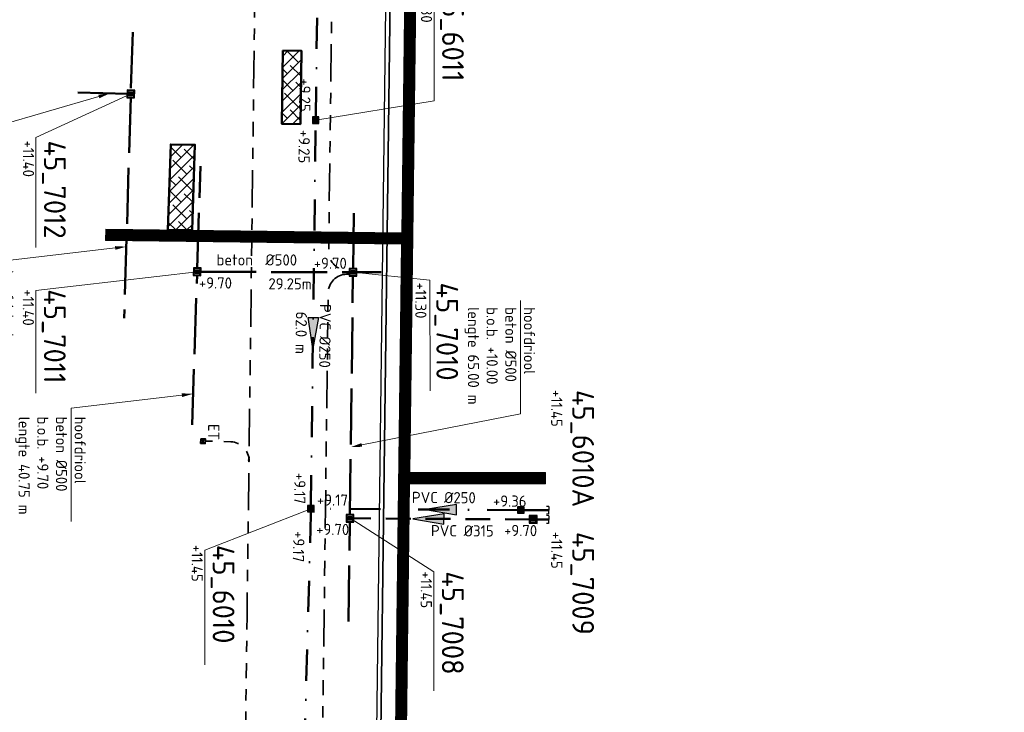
# Model space of a CAD drawing. Header units: metres. Extents: x 232508 to 233531, y 553160 to 554395.
# Tile 15 of 24: x 233245 to 233404, y 553892 to 554003. Entities that reach past the tile are written whole.
import ezdxf
from ezdxf import colors
from ezdxf.entities.mleader import LeaderData, LeaderLine
from ezdxf.enums import TextEntityAlignment as Align
from ezdxf.lldxf.tags import DXFTag
from ezdxf.math import Vec2, Vec3

# ---------------------------------------------------------------- set-up
doc = ezdxf.new("R2010")
doc.units = ezdxf.units.M
for name, pattern in [('RI-DRAINAGE', [19.2, 6, -1.8, 1.8, -1.8, 2.4, -1.8, 1.8, -1.8]), ('RI-HWA_BETON', [11.4, 9, -2.4]), ('RI-HWA_PVC', [6.4, 4, -2.4]), ('RI-VWA_PVC', [11, 5, -3, 0, -3])]:
    doc.linetypes.add(name, pattern=pattern)
doc.layers.get('Defpoints').update_dxf_attribs({"color": 241})
for name, color, linetype, lineweight in [('N-WE-GW-GROND_TEELAARDE-A', 24, 'Continuous', 13), ('N-WE-GW-GRONDWERKLIJN-G', 90, 'Continuous', 50), ('N-WE-KL-ET_LS_VOEDINGSKABEL-G', 190, 'KL-LS-N', 25), ('N-WE-KL-TRACE-A', 253, 'Continuous', 35), ('N-WE-KL-TRACE-G', 7, 'Continuous', 18), ('N-WE-RI-DRAINAGE_DRAIN_PP_80-G', 82, 'RI-DRAINAGE', 35), ('N-WE-RI-DRAINAGE_LOZINGSPUNT_ET-S', 90, 'Continuous', 35), ('N-WE-RI-DRAINAGE_LOZINGSPUNT_ET-T25', 90, 'Continuous', 25), ('N-WE-RI-DRAINAGE_T-STUK-S', 90, 'Continuous', 35), ('N-WE-RI-HWA_RIOOLPUT_PUTKOP-S', 7, 'Continuous', 18), ('N-WE-RI-VWA_RIOOLPUT_PUTKOP-S', 7, 'Continuous', 18)]:
    doc.layers.add(name, color=color, linetype=linetype, lineweight=lineweight)
for name, color, linetype, lineweight, true_color in [('N-WE-RI-HWA_HULPSTUK_EINDKAP-S', 150, 'Continuous', 25, 0x007fff), ('N-WE-RI-HWA_PUTNUMMER-S', 150, 'Continuous', 25, 0x007fff), ('N-WE-RI-HWA_RIOOLPUT_INSPECTIEPUT-S', 150, 'Continuous', 25, 0x007fff), ('N-WE-RI-HWA_STROOMRICHTING-S', 150, 'Continuous', 25, 0x007fff), ('N-WE-RI-HWA_TRANSPORTLEIDING_BETON_500-G', 150, 'RI-HWA_BETON', 50, 0x007fff), ('N-WE-RI-HWA_TRANSPORTLEIDING_PVC_315-G', 150, 'RI-HWA_PVC', 50, 0x007fff), ('N-WE-RI-PERSLEIDING_200-G', 7, 'RI-PERS', 35, 0x5c0fc7), ('N-WE-RI-VWA_HULPSTUK_EINDKAP-S', 20, 'Continuous', 25, 0xff3f00), ('N-WE-RI-VWA_PUTNUMMER-S', 20, 'Continuous', 35, 0xff3f00), ('N-WE-RI-VWA_RIOOLPUT-S', 20, 'Continuous', 25, 0xff3f00), ('N-WE-RI-VWA_STROOMRICHTING--S', 20, 'Continuous', 25, 0xff3f00), ('N-WE-RI-VWA_TRANSPORTLEIDING_PVC_250-G', 20, 'RI-VWA_PVC', 50, 0xff3f00), ('N-WE-RI-VWA_TRANSPORTLEIDING_PVC_315-G', 20, 'RI-VWA_PVC', 50, 0xff3f00), ('N-WE-RI-WH-DUIKER-T', 150, 'Continuous', 13, 0x007fff)]:
    doc.layers.add(name, color=color, linetype=linetype, lineweight=lineweight, true_color=true_color)
doc.styles.add('NLCS-ISO', font='NLCS-ISO.ttf')
doc.styles.add('NLCS-ISO-ANNOTATIEF-T18', font='NLCS-ISO.ttf', dxfattribs={"height": 1.8})
doc.styles.add('NLCS-ISO-ANNOTATIVE-T25', font='NLCS-ISO.ttf', dxfattribs={"height": 2.5})
doc.styles.get("Standard").update_dxf_attribs({"font": 'arial.ttf'})
doc.styles.add('T18', font='NLCS-ISO.ttf', dxfattribs={"height": 1.8})
doc.styles.add('T25', font='NLCS-ISO.ttf', dxfattribs={"height": 2.5})
tags = doc.linetypes.add('KL-LS-N', pattern='A,4,-1,[103,NLCS.shx,S=0.75,R=0,X=0,Y=0],-1,4,-1,["L",Standard,S=1,R=0,X=0,Y=-0.5],-2', length=13).pattern_tags.tags
tags[18] = DXFTag(74, 10)
tags = doc.linetypes.add('RI-PERS', pattern='A,7,-2,["P",Standard,S=1.8,R=0,X=-0.5,Y=-0.9],-2,7,-2,[102,NLCS.shx,S=1,R=180,X=0,Y=0],-2', length=22).pattern_tags.tags
tags[6] = DXFTag(74, 10)

# ---------------------------------------------------------------- blocks, each defined once
blk = doc.blocks.new('*U8')
at = {"ltscale": 0.1}
blk.add_hatch(color=256, dxfattribs=at).paths.add_polyline_path([(2.5, 0), (-2.5, -0.83), (-2.5, 0.83)])
at = {"ltscale": 0.1, "flags": 128}
blk.add_lwpolyline([(2.5, 0), (-2.5, -0.83), (-2.5, 0.83)], close=True, dxfattribs=at)
at = {"ltscale": 0.1, "style": 'NLCS-ISO'}
for tag, p in [('MAT', (-0.5, 0.5)), ('BOBL', (-30.57, -3.24))]:
    blk.add_attdef(tag, text='', height=1.8, dxfattribs=at).set_placement(p, align=Align.BOTTOM_RIGHT)
for tag, p in [('DIA', (0.5, 0.5)), ('BOBR', (26.26, 0))]:
    blk.add_attdef(tag, text='', height=1.8, dxfattribs=at).set_placement(p, align=Align.BOTTOM_LEFT)
blk.add_attdef('JVA', text='', height=1.8, dxfattribs=at).set_placement((0, -1), align=Align.TOP_CENTER)
at = {"ltscale": 0.1, "style": 'NLCS-ISO', "flags": 1}
blk.add_attdef('PUTNR-L', text='', height=1.8, dxfattribs=at).set_placement((-0.82, -5.89), align=Align.BOTTOM_RIGHT)
blk.add_attdef('PUTNR-L', text='', height=1.8, dxfattribs=at).set_placement((1.95, -5.77), align=Align.BOTTOM_LEFT)
blk = doc.blocks.new('*U12')
at = {"ltscale": 0.1}
blk.add_hatch(color=256, dxfattribs=at).paths.add_polyline_path([(2.5, 0), (-2.5, -0.83), (-2.5, 0.83)])
at = {"ltscale": 0.1, "flags": 128}
blk.add_lwpolyline([(2.5, 0), (-2.5, -0.83), (-2.5, 0.83)], close=True, dxfattribs=at)
at = {"ltscale": 0.1, "style": 'NLCS-ISO'}
for tag, p in [('MAT', (-0.5, 0.5)), ('BOBL', (-27.29, -3.24))]:
    blk.add_attdef(tag, text='', height=1.8, dxfattribs=at).set_placement(p, align=Align.BOTTOM_RIGHT)
for tag, p in [('DIA', (0.5, 0.5)), ('BOBR', (22.55, -3.24))]:
    blk.add_attdef(tag, text='', height=1.8, dxfattribs=at).set_placement(p, align=Align.BOTTOM_LEFT)
blk.add_attdef('JVA', text='', height=1.8, dxfattribs=at).set_placement((0, -1), align=Align.TOP_CENTER)
at = {"ltscale": 0.1, "style": 'NLCS-ISO', "flags": 1}
blk.add_attdef('PUTNR-L', text='', height=1.8, dxfattribs=at).set_placement((-0.82, -5.89), align=Align.BOTTOM_RIGHT)
blk.add_attdef('PUTNR-L', text='', height=1.8, dxfattribs=at).set_placement((1.95, -5.77), align=Align.BOTTOM_LEFT)
blk = doc.blocks.new('*U118')
at = {"layer": 'Defpoints'}
blk.add_lwpolyline([(-0.24, -0.24), (0.21, -0.24), (0.21, 0.21), (-0.24, 0.21)], close=True, dxfattribs=at)
at = {"color": 0, "linetype": 'ByBlock', "lineweight": -2}
for tag, p, height, style in [('PUNTNUMMER', (0.85, 1.24), 2.5, 'T25'), ('AFMETINGEN', (0.85, -1.26), 1.8, 'T18'), ('PUTDEKSELHOOGTE', (0.85, -3.76), 1.8, 'T18'), ('BIJZONDERHEDEN', (0.85, -6.26), 1.8, 'T18')]:
    blk.add_attdef(tag, p, '', height=height, dxfattribs=dict(at, style=style))
at = {"layer": 'Defpoints', "style": 'NLCS-ISO'}
blk.add_text('r', height=0.3, dxfattribs=at).set_placement((-0.01, 0.04), align=Align.MIDDLE_CENTER)
blk = doc.blocks.new('*U80')
blk.add_wipeout([(-0.31, -0.31), (0.3, -0.31), (0.3, 0.3), (-0.31, 0.3)])
at = {"lineweight": 5}
h = blk.add_hatch(dxfattribs=at)
h.set_pattern_fill('ANGLE', color=8, scale=0.0075, style=0)
h.set_pattern_definition([(0, (0, 0), (0, 0.0523875), [0.0381, -0.0142875]), (90, (0, 0), (-0.0523875, 3e-18), [0.0381, -0.0142875])])
h.paths.add_polyline_path([(-0.31, -0.31), (0.3, -0.31), (0.3, 0.3), (-0.31, 0.3)])
at = {"lineweight": 13}
blk.add_lwpolyline([(-0.31, -0.31), (0.3, -0.31), (0.3, 0.3), (-0.31, 0.3)], close=True, dxfattribs=at)
blk.add_circle((0, 0), 0.285, dxfattribs=at)
blk = doc.blocks.new('Eidbuis Taludbescherming')
for points in [[(-0.19, -0.38), (0.19, -0.38), (0.19, 0), (-0.19, 0)], [(-0.13, -0.36), (0.13, -0.36), (0.13, 0), (-0.13, 0)]]:
    blk.add_lwpolyline(points, close=True)
blk.add_circle((0, -0.19), 0.055)
blk = doc.blocks.new('*U52')
for points in [[(-0.41, -0.78), (0.78, -0.41), (0.41, 0.78), (-0.78, 0.41)], [(-0.33, -0.63), (0.63, -0.33), (0.33, 0.63), (-0.63, 0.33)]]:
    blk.add_lwpolyline(points, close=True)
blk = doc.blocks.new('*U75')
for points in [[(-0.39, -0.78), (0.78, -0.39), (0.39, 0.78), (-0.78, 0.39)], [(-0.32, -0.63), (0.63, -0.32), (0.32, 0.63), (-0.63, 0.32)]]:
    blk.add_lwpolyline(points, close=True)
blk = doc.blocks.new('*U63')
for points in [[(-0.41, -0.78), (0.78, -0.41), (0.41, 0.78), (-0.78, 0.41)], [(-0.33, -0.63), (0.63, -0.33), (0.33, 0.63), (-0.63, 0.33)]]:
    blk.add_lwpolyline(points, close=True)
blk = doc.blocks.new('*U66')
for points in [[(0.33, 0.66), (-0.66, 0.33), (-0.33, -0.66), (0.66, -0.33)], [(0.26, 0.5), (-0.5, 0.26), (-0.26, -0.5), (0.5, -0.26)]]:
    blk.add_lwpolyline(points, close=True)
blk = doc.blocks.new('*U37')
at = {"ltscale": 0.1, "style": 'NLCS-ISO'}
for tag, p in [('MAT', (-1, 0.5)), ('BOBL', (-4.37, -3.24))]:
    blk.add_attdef(tag, text='', height=1.8, dxfattribs=at).set_placement(p, align=Align.BOTTOM_RIGHT)
for tag, p in [('DIA', (1, 0.5)), ('BOBR', (8.77, 0))]:
    blk.add_attdef(tag, text='', height=1.8, dxfattribs=at).set_placement(p, align=Align.BOTTOM_LEFT)
blk.add_attdef('LENGTE', text='', height=1.8, dxfattribs=at).set_placement((-0.4, -1), align=Align.TOP_RIGHT)
blk.add_attdef('JVA', text='', height=1.8, dxfattribs=at).set_placement((0.4, -1), align=Align.TOP_LEFT)
blk = doc.blocks.new('*U38')
at = {"ltscale": 0.1}
blk.add_hatch(color=256, dxfattribs=at).paths.add_polyline_path([(-2.5, 0), (2.5, -0.83), (2.5, 0.83)])
at = {"ltscale": 0.1, "flags": 128}
blk.add_lwpolyline([(-2.5, 0), (2.5, -0.83), (2.5, 0.83)], close=True, dxfattribs=at)
at = {"ltscale": 0.1, "style": 'NLCS-ISO'}
for tag, p in [('BOBL', (-14.96, 0)), ('MAT', (-0.5, 0.5))]:
    blk.add_attdef(tag, text='', height=1.8, dxfattribs=at).set_placement(p, align=Align.BOTTOM_RIGHT)
for tag, p in [('DIA', (0.5, 0.5)), ('BOBR', (8.36, 0))]:
    blk.add_attdef(tag, text='', height=1.8, dxfattribs=at).set_placement(p, align=Align.BOTTOM_LEFT)
blk.add_attdef('JVA', text='', height=1.8, dxfattribs=at).set_placement((0, -1), align=Align.TOP_CENTER)
at = {"ltscale": 0.1, "style": 'NLCS-ISO', "flags": 1}
blk.add_attdef('PUTNR-L', text='', height=1.8, dxfattribs=at).set_placement((-0.82, -5.89), align=Align.BOTTOM_RIGHT)
blk.add_attdef('PUTNR-L', text='', height=1.8, dxfattribs=at).set_placement((1.95, -5.77), align=Align.BOTTOM_LEFT)
blk = doc.blocks.new('*U74')
for points in [[(-0.58, 0.46), (-0.46, -0.58), (0.58, -0.46), (0.46, 0.58)], [(-0.44, 0.35), (-0.35, -0.44), (0.44, -0.35), (0.35, 0.44)]]:
    blk.add_lwpolyline(points, close=True)
blk = doc.blocks.new('*U64')
for points in [[(-0.79, 0.39), (-0.39, -0.79), (0.79, -0.39), (0.39, 0.79)], [(-0.63, 0.31), (-0.31, -0.63), (0.63, -0.31), (0.31, 0.63)]]:
    blk.add_lwpolyline(points, close=True)
blk = doc.blocks.new('*U44')
at = {"ltscale": 0.1}
blk.add_hatch(color=256, dxfattribs=at).paths.add_polyline_path([(-2.5, 0), (2.5, -0.83), (2.5, 0.83)])
at = {"ltscale": 0.1, "flags": 128}
blk.add_lwpolyline([(-2.5, 0), (2.5, -0.83), (2.5, 0.83)], close=True, dxfattribs=at)
at = {"ltscale": 0.1, "style": 'NLCS-ISO'}
for tag, p in [('MAT', (-1, 0.5)), ('BOBL', (-12.74, -3.24))]:
    blk.add_attdef(tag, text='', height=1.8, dxfattribs=at).set_placement(p, align=Align.BOTTOM_RIGHT)
for tag, p in [('DIA', (1, 0.5)), ('BOBR', (12.17, -3.24))]:
    blk.add_attdef(tag, text='', height=1.8, dxfattribs=at).set_placement(p, align=Align.BOTTOM_LEFT)
blk.add_attdef('LENGTE', text='', height=1.8, dxfattribs=at).set_placement((-0.4, -1), align=Align.TOP_RIGHT)
blk.add_attdef('JVA', text='', height=1.8, dxfattribs=at).set_placement((0.4, -1), align=Align.TOP_LEFT)
blk = doc.blocks.new('*U89')
blk.add_wipeout([(0.19, 0.39), (-0.39, 0.19), (-0.19, -0.39), (0.39, -0.19)])
at = {"lineweight": 5}
h = blk.add_hatch(dxfattribs=at)
h.set_pattern_fill('ANGLE', color=8, scale=0.0075, angle=-160.8611, style=0)
h.set_pattern_definition([(199.139, (0, 0), (0.0171757, -0.049492), [0.0381, -0.0142875]), (289.139, (0, 0), (0.049492, 0.0171757), [0.0381, -0.0142875])])
h.paths.add_polyline_path([(0.19, 0.39), (-0.39, 0.19), (-0.19, -0.39), (0.39, -0.19)])
at = {"lineweight": 13}
blk.add_lwpolyline([(0.19, 0.39), (-0.39, 0.19), (-0.19, -0.39), (0.39, -0.19)], close=True, dxfattribs=at)
blk.add_circle((0, 0), 0.285, dxfattribs=at)
blk = doc.blocks.new('*U90')
blk.add_wipeout([(-0.39, 0.19), (-0.19, -0.39), (0.39, -0.19), (0.19, 0.39)])
at = {"lineweight": 5}
h = blk.add_hatch(dxfattribs=at)
h.set_pattern_fill('ANGLE', color=8, scale=0.0075, angle=-71.2277, style=0)
h.set_pattern_definition([(288.772, (0, 0), (0.0496007, 0.016859), [0.0381, -0.0142875]), (18.772, (0, 0), (-0.016859, 0.0496007), [0.0381, -0.0142875])])
h.paths.add_polyline_path([(-0.39, 0.19), (-0.19, -0.39), (0.39, -0.19), (0.19, 0.39)])
at = {"lineweight": 13}
blk.add_lwpolyline([(-0.39, 0.19), (-0.19, -0.39), (0.39, -0.19), (0.19, 0.39)], close=True, dxfattribs=at)
blk.add_circle((0, 0), 0.285, dxfattribs=at)
blk = doc.blocks.new('*U117')
blk.add_wipeout([(-0.38, 0.2), (-0.2, -0.38), (0.38, -0.2), (0.2, 0.38)])
at = {"lineweight": 5}
h = blk.add_hatch(dxfattribs=at)
h.set_pattern_fill('ANGLE', color=8, scale=0.0075, angle=-72.1823, style=0)
h.set_pattern_definition([(287.818, (0, 0), (0.0498747, 0.01603), [0.0381, -0.0142875]), (17.818, (0, 0), (-0.01603, 0.0498747), [0.0381, -0.0142875])])
h.paths.add_polyline_path([(-0.38, 0.2), (-0.2, -0.38), (0.38, -0.2), (0.2, 0.38)])
at = {"lineweight": 13}
blk.add_lwpolyline([(-0.38, 0.2), (-0.2, -0.38), (0.38, -0.2), (0.2, 0.38)], close=True, dxfattribs=at)
blk.add_circle((0, 0), 0.285, dxfattribs=at)
blk = doc.blocks.new('*U126')
blk.add_wipeout([(-0.3, -0.31), (0.31, -0.3), (0.3, 0.31), (-0.31, 0.3)])
at = {"lineweight": 5}
h = blk.add_hatch(dxfattribs=at)
h.set_pattern_fill('ANGLE', color=8, scale=0.0075, angle=0.383, style=0)
h.set_pattern_definition([(0.383, (0, 0), (-0.00035, 0.0523863), [0.0381, -0.0142875]), (90.383, (0, 0), (-0.0523863, -0.00035), [0.0381, -0.0142875])])
h.paths.add_polyline_path([(-0.3, -0.31), (0.31, -0.3), (0.3, 0.31), (-0.31, 0.3)])
at = {"lineweight": 13}
blk.add_lwpolyline([(-0.3, -0.31), (0.31, -0.3), (0.3, 0.31), (-0.31, 0.3)], close=True, dxfattribs=at)
blk.add_circle((0, 0), 0.285, dxfattribs=at)
blk = doc.blocks.new('SRI-HULP_EINDKAP-SO')
for p, q in [((0, -1.25), (0, 1.25)), ((0, 1.25), (0.69, 1.25)), ((0, -1.25), (0.69, -1.25))]:
    blk.add_line(p, q)
blk = doc.blocks.new('T-stuk')
at = {"flags": 128}
blk.add_lwpolyline([(-0.04, 0.12), (-0.04, -0.2), (0.04, -0.2), (0.04, -0.1), (0.08, -0.13), (0.13, -0.08), (0.04, 0.02), (0.04, 0.12)], close=True, dxfattribs=at)

msp = doc.modelspace()

# ---------------------------------------------------------------- hatches: boundary and pattern name
at = {"layer": 'N-WE-GW-GROND_TEELAARDE-A'}
h = msp.add_hatch(dxfattribs=at)
h.set_pattern_fill('ANSI38', color=256, scale=0.4)
h.paths.add_polyline_path([(233287.46, 553998.43), (233287.31, 553986.63), (233290.31, 553986.59), (233290.46, 553998.39)])
h = msp.add_hatch(dxfattribs=at)
h.set_pattern_fill('ANSI38', color=256, scale=0.4)
h.paths.add_polyline_path([(233273.32, 553983.27), (233269.44, 553983.32), (233268.99, 553969.55), (233272.89, 553969.5)])

# ---------------------------------------------------------------- linework, layer by layer
at = {"layer": 'N-WE-GW-GRONDWERKLIJN-G', "flags": 128}
for points in [[(233287.46, 553998.43), (233287.31, 553986.63), (233290.31, 553986.59), (233290.46, 553998.39)], [(233272.89, 553969.5), (233273.32, 553983.27), (233269.44, 553983.32), (233268.99, 553969.55)]]:
    msp.add_lwpolyline(points, close=True, dxfattribs=at)
at = {"layer": 'N-WE-KL-ET_LS_VOEDINGSKABEL-G', "flags": 128}
msp.add_lwpolyline([(233254, 553766.21), (233257.19, 553776.79, -0.406202), (233264.51, 553780.84), (233284.49, 553775.41, 0.414789), (233288.17, 553777.52, 0.062873), (233302.47, 553880.31), (233305.24, 554100.12, -0.004697), (233305.59, 554115.91, 0.004697), (233305.94, 554132.05), (233306.28, 554158.53, -0.408028), (233370.42, 554222.41), (233385.65, 554222.54, 0.128877), (233391.62, 554224.16), (233403.19, 554230.81, 0.270742), (233403.89, 554232.04), (233403.77, 554245.52, -0.22947), (233408.11, 554254.66), (233414.66, 554259.93, 0.185461), (233420.22, 554269.48), (233422.3, 554283.46, 0.038405), (233423.04, 554293.78), (233422.95, 554309.67)], format="xyb", dxfattribs=at)
at = {"layer": 'N-WE-KL-TRACE-A', "transparency": 33554687, "const_width": 1.8, "flags": 128}
msp.add_lwpolyline([(233307.88, 553929.61), (233329.73, 553929.59)], dxfattribs=at)
at = {"layer": 'N-WE-RI-DRAINAGE_DRAIN_PP_80-G', "flags": 128}
for points in [[(233296.03, 554037.8), (233295.99, 554034.52, -0.059378), (233295.84, 554033.35, 0.059378), (233295.68, 554032.18), (233294.85, 553966.1, 0.414214), (233297.81, 553963.06), (233298.14, 553963.05)], [(233280.63, 554035.89), (233280.63, 554034.96, 0.248105), (233281.94, 554032.48, -0.251454), (233283.25, 554029.97), (233282.03, 553932.42)], [(233277.25, 553828.63, 0.03318), (233281.37, 553880.69), (233281.71, 553907.38), (233282.03, 553932.42, 0.410939), (233279.1, 553935.46), (233275.01, 553935.56)]]:
    msp.add_lwpolyline(points, format="xyb", dxfattribs=at)
at = {"layer": 'N-WE-RI-HWA_PUTNUMMER-S', "lineweight": 13, "flags": 128}
msp.add_lwpolyline([(233298.3, 553923.15), (233311.77, 553914.54), (233311.77, 553895.39)], dxfattribs=at)
at = {"layer": 'N-WE-RI-HWA_TRANSPORTLEIDING_BETON_500-G', "flags": 128}
for points in [[(233263.34, 554001.39), (233263.03, 553991.94)], [(233274.19, 553962.81), (233303.31, 553962.73)]]:
    msp.add_lwpolyline(points, dxfattribs=at)
at = {"layer": 'N-WE-RI-HWA_TRANSPORTLEIDING_PVC_315-G'}
for p, q in [((233327.24, 553922.96), (233298.76, 553923.14)), ((233330.23, 553922.94), (233328.24, 553922.95))]:
    msp.add_line(p, q, dxfattribs=at)
at = {"layer": 'N-WE-RI-PERSLEIDING_200-G', "ltscale": 0.75, "flags": 128}
msp.add_lwpolyline([(233254.64, 553766.02), (233257.65, 553775.96, -0.406202), (233264.97, 553780.02), (233284.96, 553774.58, 0.414308), (233288.65, 553776.68, 0.063285), (233303.14, 553880.3), (233305.92, 554100.11, -0.004697), (233306.26, 554115.88, 0.004697), (233306.62, 554132.04), (233306.95, 554158.52, -0.408028), (233370.42, 554221.73), (233385.36, 554221.86, 0.129004), (233392.21, 554223.72), (233403.49, 554230.2, 0.270742), (233404.49, 554231.95), (233404.39, 554244.07, -0.22947), (233409.61, 554255.1), (233415.65, 554259.95, 0.188621), (233420.72, 554268.8), (233422.89, 554283.38, 0.038405), (233423.64, 554293.78), (233423.55, 554309.67)], format="xyb", dxfattribs=at)
at = {"layer": 'N-WE-RI-VWA_TRANSPORTLEIDING_PVC_250-G'}
for p, q in [((233291.98, 553925.08), (233292.76, 553986.81)), ((233291.97, 553923.72), (233291.97, 553924.28))]:
    msp.add_line(p, q, dxfattribs=at)
at = {"layer": 'N-WE-RI-VWA_TRANSPORTLEIDING_PVC_250-G', "flags": 128}
msp.add_lwpolyline([(233330.23, 553924.44), (233326.16, 553924.47)], dxfattribs=at)
at = {"layer": 'N-WE-RI-VWA_TRANSPORTLEIDING_PVC_315-G'}
msp.add_line((233290.05, 553852.62), (233291.97, 553923.72), dxfattribs=at)

# ---------------------------------------------------------------- block references
at = {"layer": 'N-WE-RI-DRAINAGE_LOZINGSPUNT_ET-S', "xscale": 1.999999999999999, "yscale": 1.999999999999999, "zscale": 1.999999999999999, "rotation": 268.6362462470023}
msp.add_blockref('Eidbuis Taludbescherming', (233275.01, 553935.56), dxfattribs=at)
at = {"layer": 'N-WE-RI-DRAINAGE_T-STUK-S', "rotation": 178.6362462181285}
msp.add_blockref('T-stuk', (233282.03, 553932.42), dxfattribs=at)
at = {"layer": 'N-WE-RI-HWA_HULPSTUK_EINDKAP-S', "xscale": 0.5, "yscale": 0.5, "zscale": 0.5, "rotation": 179.6442220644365}
msp.add_blockref('SRI-HULP_EINDKAP-SO', (233330.23, 553922.94), dxfattribs=at)
at = {"layer": 'N-WE-RI-HWA_PUTNUMMER-S'}
ref = msp.add_blockref('*U118', (233298.26, 553923.14), dxfattribs=dict(at, rotation=270))
ref.add_attrib('PUNTNUMMER', '45_7008', (233313.05, 553914.61), dxfattribs={"layer": '0', "color": 0, "linetype": 'ByBlock', "lineweight": -2, "height": 3.5, "rotation": 270, "style": 'NLCS-ISO'})
ref.add_attrib('PUTDEKSELHOOGTE', '+11.45', (233309.65, 553914.61), dxfattribs={"layer": '0', "color": 0, "linetype": 'ByBlock', "lineweight": -2, "height": 1.8, "rotation": 270, "style": 'NLCS-ISO'})
ref = msp.add_blockref('*U118', (233327.74, 553922.96), dxfattribs=dict(at, rotation=270))
ref.add_attrib('PUNTNUMMER', '45_7009', (233334.03, 553920.96), dxfattribs={"layer": '0', "color": 0, "linetype": 'ByBlock', "lineweight": -2, "height": 3.5, "rotation": 270, "style": 'NLCS-ISO'})
ref.add_attrib('PUTDEKSELHOOGTE', '+11.45', (233330.63, 553920.96), dxfattribs={"layer": '0', "color": 0, "linetype": 'ByBlock', "lineweight": -2, "height": 1.8, "rotation": 270, "style": 'NLCS-ISO'})
at = {"layer": 'N-WE-RI-HWA_RIOOLPUT_INSPECTIEPUT-S', "extrusion": (-0.001904, -0.000932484, 0.999998), "rotation": 251.0894594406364}
for name, p in [('*U52', (233262.59, 553990.78, -960.8)), ('*U63', (233273.26, 553962.17, -960.79)), ('*U75', (233298.33, 553962.08, -960.84)), ('*U64', (233297.84, 553922.48, -960.8)), ('*U64', (233327.32, 553922.3, -960.86))]:
    msp.add_blockref(name, p, dxfattribs=at)
at = {"layer": 'N-WE-RI-HWA_STROOMRICHTING-S'}
ref = msp.add_blockref('*U37', (233283.66, 553962.79), dxfattribs=dict(at, rotation=359.8061318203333))
ref.add_attrib('MAT', 'beton', dxfattribs={"layer": '0', "ltscale": 0.1, "height": 1.8, "rotation": 359.8061, "style": 'NLCS-ISO'}).set_placement((233282.67, 553963.29), align=Align.BOTTOM_RIGHT)
ref.add_attrib('DIA', '%%C500', dxfattribs={"layer": '0', "ltscale": 0.1, "height": 1.8, "rotation": 359.8061, "style": 'NLCS-ISO'}).set_placement((233284.67, 553963.29), align=Align.BOTTOM_LEFT)
ref.add_attrib('JVA', ' 29.25m', dxfattribs={"layer": '0', "ltscale": 0.1, "height": 1.8, "rotation": 359.8061, "style": 'NLCS-ISO'}).set_placement((233284.06, 553961.79), align=Align.TOP_LEFT)
ref.add_attrib('BOBL', '+9.70', dxfattribs={"layer": '0', "ltscale": 0.1, "height": 1.8, "rotation": 359.8061, "style": 'NLCS-ISO'}).set_placement((233279.29, 553959.57), align=Align.BOTTOM_RIGHT)
ref.add_attrib('BOBR', '+9.70', dxfattribs={"layer": '0', "ltscale": 0.1, "height": 1.8, "rotation": 359.8061, "style": 'NLCS-ISO'}).set_placement((233292.44, 553962.76), align=Align.BOTTOM_LEFT)
at = {"layer": 'N-WE-RI-VWA_HULPSTUK_EINDKAP-S', "xscale": 0.5, "yscale": 0.5, "zscale": 0.5, "rotation": 179.6442220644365}
msp.add_blockref('SRI-HULP_EINDKAP-SO', (233330.23, 553924.44), dxfattribs=at)
at = {"layer": 'N-WE-RI-VWA_PUTNUMMER-S'}
ref = msp.add_blockref('*U118', (233292.77, 553987.21), dxfattribs=dict(at, rotation=270))
ref.add_attrib('PUNTNUMMER', '45_6011', (233313.09, 554008.69), dxfattribs={"layer": '0', "color": 0, "linetype": 'ByBlock', "lineweight": -2, "height": 3.5, "rotation": 270, "style": 'NLCS-ISO'})
ref.add_attrib('PUTDEKSELHOOGTE', '+11.30', (233309.69, 554008.69), dxfattribs={"layer": '0', "color": 0, "linetype": 'ByBlock', "lineweight": -2, "height": 1.8, "rotation": 270, "style": 'NLCS-ISO'})
ref = msp.add_blockref('*U118', (233291.97, 553924.68), dxfattribs=dict(at, rotation=270))
ref.add_attrib('PUNTNUMMER', '45_6010', (233276.19, 553918.87), dxfattribs={"layer": '0', "color": 0, "linetype": 'ByBlock', "lineweight": -2, "height": 3.5, "rotation": 270, "style": 'NLCS-ISO'})
ref.add_attrib('PUTDEKSELHOOGTE', '+11.45', (233272.79, 553918.87), dxfattribs={"layer": '0', "color": 0, "linetype": 'ByBlock', "lineweight": -2, "height": 1.8, "rotation": 270, "style": 'NLCS-ISO'})
at = {"layer": 'N-WE-RI-VWA_RIOOLPUT-S', "extrusion": (-6.74515e-06, -0.001139, 0.999999), "rotation": 263.0933256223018}
msp.add_blockref('*U74', (233325.76, 553924.11, -632.32), dxfattribs=at)
at = {"layer": 'N-WE-RI-VWA_STROOMRICHTING--S'}
for name, p, rotation, values in [('*U12', (233293.13, 554016.47), 269.2775844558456, {'MAT': 'PVC', 'DIA': '%%C250', 'BOBL': '+9.33', 'BOBR': '+9.25', 'JVA': '63.5 m'}), ('*U8', (233290.95, 553885.47), 268.4854723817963, {'MAT': 'PVC', 'DIA': '%%C315', 'BOBL': '+9.17', 'BOBR': '+9.09', 'JVA': '71.5 m'})]:
    msp.add_blockref(name, p, dxfattribs=dict(at, rotation=rotation)).add_auto_attribs(values)

# ---------------------------------------------------------------- texts
at = {"layer": 'N-WE-RI-DRAINAGE_LOZINGSPUNT_ET-T25', "style": 'NLCS-ISO-ANNOTATIVE-T25'}
msp.add_text('ET', height=1.8, rotation=270, dxfattribs=at).set_placement((233274.91, 553937.03, 10.88), align=Align.BOTTOM_CENTER)

# ---------------------------------------------------------------- next in the draw order: block references
at = {"layer": 'N-WE-RI-VWA_RIOOLPUT_PUTKOP-S'}
for p, rotation in [((233292.77, 553987.21), 179.2775844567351), ((233291.98, 553924.68), 179.2775844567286)]:
    msp.add_blockref('*U80', p, dxfattribs=dict(at, rotation=rotation))

# ---------------------------------------------------------------- next in the draw order: leaders
at = {"layer": 'N-WE-RI-WH-DUIKER-T', "linetype": 'Continuous'}
ml = msp.add_multileader_mtext('Standard', dxfattribs=at)
ml.set_content('hoofdriool\\Pbeton %%C500\\P\\pxi-3,l4,t4;b.o.b.^I+10.25\\P\\pi0,l0,tz;lengte 45.25 m', color=256, style='NLCS-ISO-ANNOTATIEF-T18')
ml.set_leader_properties(color=256, linetype='ByLayer', lineweight=13)
ml.build(insert=Vec2(0, 0))
ml.multileader.update_dxf_attribs({"text_left_attachment_type": 6, "text_right_attachment_type": 6, "dogleg_length": 1, "arrow_head_size": 1.8})
ctx = ml.context
ctx.base_point, ctx.char_height, ctx.arrow_head_size, ctx.landing_gap_size, ctx.plane_origin, ctx.plane_x_axis, ctx.plane_y_axis = Vec3(233241.78, 553963.46, 0.01), 1.8, 1.8, 0.36, Vec3(233233.33, 553939.12, 0.01), Vec3(0, -1), Vec3(1, 0)
ctx.left_attachment, ctx.right_attachment = 6, 6
notes = []
notes.append((ctx, [(0, (1, 1, 0), (233241.78, 553964.46, 0.01), (0, -1), 1, [(2, [(233262.3, 553966.86, 0.01)], 0, [])])]))
ctx.mtext.insert, ctx.mtext.text_direction, ctx.mtext.rotation, ctx.mtext.flow_direction = Vec3(233244.12, 553963.1, 0.01), Vec3(0, -1), 4.712389, 5
ctx.mtext.has_bg_fill, ctx.mtext.bg_color, ctx.mtext.bg_scale_factor, ctx.mtext.bg_transparency, ctx.mtext.use_window_bg_color = 1, -1027028792, 1.5, 0, 1
ml = msp.add_multileader_mtext('Standard', dxfattribs=at)
ml.set_content('hoofdriool\\Pbeton %%C500\\Pb.o.b. +10.00\\Plengte 65.00 m', color=256, style='NLCS-ISO-ANNOTATIEF-T18')
ml.set_leader_properties(color=256, linetype='ByLayer', lineweight=13)
ml.build(insert=Vec2(0, 0))
ml.multileader.update_dxf_attribs({"text_left_attachment_type": 5, "text_right_attachment_type": 6, "dogleg_length": 1, "arrow_head_size": 1.8})
ctx = ml.context
ctx.base_point, ctx.char_height, ctx.arrow_head_size, ctx.landing_gap_size, ctx.plane_origin, ctx.plane_x_axis, ctx.plane_y_axis = Vec3(233316.7, 553957.5, 0.04), 1.8, 1.8, 0.36, Vec3(233228.19, 554012.74, 0.04), Vec3(0, -1), Vec3(1, 0)
ctx.left_attachment, ctx.right_attachment = 5, 6
notes.append((ctx, [(0, (1, 1, 0), (233325.7, 553939.94, 0.04), (0, 1), 1, [(2, [(233298.4, 553934.6, 0.04)], 0, [])])]))
ctx.mtext.insert, ctx.mtext.text_direction, ctx.mtext.rotation, ctx.mtext.flow_direction = Vec3(233328.04, 553957.14, 0.04), Vec3(0, -1), 4.712389, 5
ctx.mtext.has_bg_fill, ctx.mtext.bg_color, ctx.mtext.bg_scale_factor, ctx.mtext.bg_transparency, ctx.mtext.use_window_bg_color = 1, -1027028792, 1.5, 0, 1
ml = msp.add_multileader_mtext('Standard', dxfattribs=at)
ml.set_content('hoofdriool\\Pbeton %%C500\\Pb.o.b. +9.70\\Plengte 40.75 m', color=256, style='NLCS-ISO-ANNOTATIEF-T18')
ml.set_leader_properties(color=256, linetype='ByLayer', lineweight=13)
ml.build(insert=Vec2(0, 0))
ml.multileader.update_dxf_attribs({"text_left_attachment_type": 6, "text_right_attachment_type": 6, "dogleg_length": 1, "arrow_head_size": 1.8})
ctx = ml.context
ctx.base_point, ctx.char_height, ctx.arrow_head_size, ctx.landing_gap_size, ctx.plane_origin, ctx.plane_x_axis, ctx.plane_y_axis = Vec3(233253.43, 553939.87, 0.04), 1.8, 1.8, 0.36, Vec3(233272.83, 553902.98, 0.04), Vec3(0, -1), Vec3(1, 0)
ctx.left_attachment, ctx.right_attachment = 6, 6
notes.append((ctx, [(0, (1, 1, 0), (233253.43, 553940.87, 0.04), (0, -1), 1, [(2, [(233273.03, 553943.17, 0.04)], 0, [])])]))
ctx.mtext.insert, ctx.mtext.text_direction, ctx.mtext.rotation, ctx.mtext.flow_direction = Vec3(233255.77, 553939.51, 0.04), Vec3(0, -1), 4.712389, 5
ctx.mtext.has_bg_fill, ctx.mtext.bg_color, ctx.mtext.bg_scale_factor, ctx.mtext.bg_transparency, ctx.mtext.use_window_bg_color = 1, -1027028792, 1.5, 0, 1
for ctx, leaders in notes:
    for number, flags, end, landing, length, lines in leaders:
        leader = LeaderData()
        leader.index, (leader.has_last_leader_line, leader.has_dogleg_vector, leader.attachment_direction) = number, flags
        leader.last_leader_point, leader.dogleg_vector, leader.dogleg_length = Vec3(end), Vec3(landing), length
        for number, points, colour, breaks in lines:
            line = LeaderLine()
            line.index, line.vertices, line.color, line.breaks = number, Vec3.list(points), colors.encode_raw_color(colour), breaks
            leader.lines.append(line)
        ctx.leaders.append(leader)

# ---------------------------------------------------------------- next in the draw order: linework, layer by layer
at = {"layer": 'N-WE-KL-TRACE-A', "transparency": 33554687, "const_width": 1.8, "flags": 128}
msp.add_lwpolyline([(233109.74, 553230.87, -0.018757), (233119.62, 553266.96, 0.010001), (233125.25, 553286.2, -0.006807), (233135.58, 553322.35), (233138.04, 553330.46, -0.014934), (233164.61, 553408.55), (233189.36, 553474.74, 0.006941), (233193.28, 553485.69), (233220.62, 553565.48), (233269.03, 553706.79), (233283.79, 553749.89, 0.036782), (233299.41, 553809.43, 0.042621), (233306.37, 553880.37), (233307.46, 553966.72), (233309.14, 554100.07, -0.004697), (233309.49, 554115.78, 0.004697), (233309.84, 554132), (233310.18, 554158.48, -0.408028), (233370.45, 554218.51), (233385.68, 554218.64, 0.129), (233393.57, 554220.78), (233398.97, 554223.89)], format="xyb", dxfattribs=at)
at = {"layer": 'N-WE-RI-DRAINAGE_DRAIN_PP_80-G', "flags": 128}
msp.add_lwpolyline([(233293.81, 553883.29), (233294.77, 553959.46, -0.406847), (233297.73, 553962.42), (233298.14, 553962.43)], format="xyb", dxfattribs=at)
at = {"layer": 'N-WE-RI-HWA_PUTNUMMER-S', "lineweight": 13, "flags": 128}
msp.add_lwpolyline([(233298.75, 553962.74), (233311.14, 553961.47), (233311.19, 553943.68)], dxfattribs=at)
at = {"layer": 'N-WE-RI-HWA_TRANSPORTLEIDING_BETON_500-G', "flags": 128}
msp.add_lwpolyline([(233263, 553990.94), (233261.97, 553955.36)], dxfattribs=at)
at = {"layer": 'N-WE-RI-VWA_PUTNUMMER-S', "lineweight": 13, "flags": 128}
for points in [[(233292.77, 553987.21), (233311.8, 553990.35), (233311.8, 554008.79)], [(233291.98, 553924.68), (233274.9, 553918.02), (233274.9, 553899.57)]]:
    msp.add_lwpolyline(points, dxfattribs=at)
at = {"layer": 'N-WE-RI-VWA_TRANSPORTLEIDING_PVC_250-G'}
msp.add_lwpolyline([(233292.77, 553987.61), (233293.13, 554016.04), (233293.57, 554050.72)], dxfattribs=at)
at = {"layer": 'N-WE-RI-VWA_TRANSPORTLEIDING_PVC_250-G', "flags": 128}
msp.add_lwpolyline([(233325.36, 553924.47), (233292.38, 553924.68)], dxfattribs=at)

# ---------------------------------------------------------------- next in the draw order: block references
at = {"layer": 'N-WE-RI-HWA_PUTNUMMER-S'}
ref = msp.add_blockref('*U118', (233273.69, 553962.82), dxfattribs=dict(at, rotation=270))
ref.add_attrib('PUNTNUMMER', '45_7011', (233249.04, 553960), dxfattribs={"layer": '0', "color": 0, "linetype": 'ByBlock', "lineweight": -2, "height": 3.5, "rotation": 270, "style": 'NLCS-ISO'})
ref.add_attrib('PUTDEKSELHOOGTE', '+11.40', (233245.64, 553960), dxfattribs={"layer": '0', "color": 0, "linetype": 'ByBlock', "lineweight": -2, "height": 1.8, "rotation": 270, "style": 'NLCS-ISO'})
ref = msp.add_blockref('*U118', (233298.76, 553962.74), dxfattribs=dict(at, rotation=270))
ref.add_attrib('PUNTNUMMER', '45_7010', (233312.17, 553961.09), dxfattribs={"layer": '0', "color": 0, "linetype": 'ByBlock', "lineweight": -2, "height": 3.5, "rotation": 270, "style": 'NLCS-ISO'})
ref.add_attrib('PUTDEKSELHOOGTE', '+11.30', (233308.77, 553961.09), dxfattribs={"layer": '0', "color": 0, "linetype": 'ByBlock', "lineweight": -2, "height": 1.8, "rotation": 270, "style": 'NLCS-ISO'})
at = {"layer": 'N-WE-RI-HWA_STROOMRICHTING-S'}
ref = msp.add_blockref('*U44', (233310.9, 553923.06), dxfattribs=dict(at, rotation=359.6442220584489))
ref.add_attrib('JVA', 'PVC %%c315', dxfattribs={"layer": '0', "ltscale": 0.1, "height": 1.8, "rotation": 359.6442, "style": 'NLCS-ISO'}).set_placement((233311.3, 553922.06), align=Align.TOP_LEFT)
ref.add_attrib('BOBL', '+9.70', dxfattribs={"layer": '0', "ltscale": 0.1, "height": 1.8, "rotation": 359.6442, "style": 'NLCS-ISO'}).set_placement((233298.14, 553919.9), align=Align.BOTTOM_RIGHT)
ref.add_attrib('BOBR', '+9.70', dxfattribs={"layer": '0', "ltscale": 0.1, "height": 1.8, "rotation": 359.6442, "style": 'NLCS-ISO'}).set_placement((233323.05, 553919.75), align=Align.BOTTOM_LEFT)
at = {"layer": 'N-WE-RI-VWA_PUTNUMMER-S'}
ref = msp.add_blockref('*U118', (233325.76, 553924.47), dxfattribs=dict(at, rotation=270))
ref.add_attrib('PUNTNUMMER', '45_6010A', (233334.03, 553943.8), dxfattribs={"layer": '0', "color": 0, "linetype": 'ByBlock', "lineweight": -2, "height": 3.5, "rotation": 270, "style": 'NLCS-ISO'})
ref.add_attrib('PUTDEKSELHOOGTE', '+11.45', (233330.63, 553943.8), dxfattribs={"layer": '0', "color": 0, "linetype": 'ByBlock', "lineweight": -2, "height": 1.8, "rotation": 270, "style": 'NLCS-ISO'})
at = {"layer": 'N-WE-RI-VWA_RIOOLPUT-S', "extrusion": (-0.001904, -0.000932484, 0.999998), "rotation": 251.0894594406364}
for p in [(233292.34, 553986.56, -960.85), (233291.56, 553924.02, -960.79)]:
    msp.add_blockref('*U66', p, dxfattribs=at)
at = {"layer": 'N-WE-RI-VWA_STROOMRICHTING--S'}
for name, p, rotation, values in [('*U12', (233292.33, 553952.97), 269.2775844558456, {'MAT': 'PVC', 'DIA': '%%C250', 'BOBL': '+9.25', 'BOBR': '+9.17', 'JVA': '62.0 m'}), ('*U38', (233312.91, 553924.54), 359.6606072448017, {'MAT': 'PVC', 'DIA': '%%C250', 'BOBL': '+9.17', 'BOBR': '+9.36'})]:
    msp.add_blockref(name, p, dxfattribs=dict(at, rotation=rotation)).add_auto_attribs(values)

# ---------------------------------------------------------------- next in the draw order: block references
at = {"layer": 'N-WE-RI-HWA_RIOOLPUT_PUTKOP-S', "rotation": 160.505245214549}
for p in [(233298.75, 553962.74), (233298.26, 553923.14), (233327.74, 553922.96)]:
    msp.add_blockref('*U89', p, dxfattribs=at)

# ---------------------------------------------------------------- next in the draw order: leaders
at = {"layer": 'N-WE-RI-WH-DUIKER-T', "linetype": 'Continuous'}
ml = msp.add_multileader_mtext('Standard', dxfattribs=at)
ml.set_content('hoofdriool\\Pbeton %%C500\\P\\pxi-3,l4,t4;b.o.b.^I+10.30\\P\\pi0,l0,tz;lengte 8.00 m', color=256, style='NLCS-ISO-ANNOTATIEF-T18')
ml.set_leader_properties(color=256, linetype='ByLayer', lineweight=13)
ml.build(insert=Vec2(0, 0))
ml.multileader.update_dxf_attribs({"text_left_attachment_type": 6, "text_right_attachment_type": 6, "dogleg_length": 1, "arrow_head_size": 1.8})
ctx = ml.context
ctx.base_point, ctx.char_height, ctx.arrow_head_size, ctx.landing_gap_size, ctx.plane_origin, ctx.plane_x_axis, ctx.plane_y_axis = Vec3(233221.18, 553979.38, 0.02), 1.8, 1.8, 0.36, Vec3(233206.67, 553945.96, 0.02), Vec3(0, -1), Vec3(1, 0)
ctx.left_attachment, ctx.right_attachment = 6, 6
notes = []
notes.append((ctx, [(0, (1, 1, 0), (233221.18, 553980.38, 0.02), (0, -1), 1, [(2, [(233259.61, 553991.53, 0.02)], 0, [])])]))
ctx.mtext.insert, ctx.mtext.text_direction, ctx.mtext.rotation, ctx.mtext.flow_direction = Vec3(233223.52, 553979.02, 0.02), Vec3(0, -1), 4.712389, 5
ctx.mtext.has_bg_fill, ctx.mtext.bg_color, ctx.mtext.bg_scale_factor, ctx.mtext.bg_transparency, ctx.mtext.use_window_bg_color = 1, -1027028792, 1.5, 0, 1
for ctx, leaders in notes:
    for number, flags, end, landing, length, lines in leaders:
        leader = LeaderData()
        leader.index, (leader.has_last_leader_line, leader.has_dogleg_vector, leader.attachment_direction) = number, flags
        leader.last_leader_point, leader.dogleg_vector, leader.dogleg_length = Vec3(end), Vec3(landing), length
        for number, points, colour, breaks in lines:
            line = LeaderLine()
            line.index, line.vertices, line.color, line.breaks = number, Vec3.list(points), colors.encode_raw_color(colour), breaks
            leader.lines.append(line)
        ctx.leaders.append(leader)

# ---------------------------------------------------------------- next in the draw order: linework, layer by layer
at = {"layer": 'N-WE-KL-TRACE-A', "transparency": 33554687, "const_width": 1.8, "flags": 128}
msp.add_lwpolyline([(233306.58, 553968.17), (233258.98, 553968.77)], dxfattribs=at)
at = {"layer": 'N-WE-KL-TRACE-G', "flags": 128}
msp.add_lwpolyline([(233307.27, 553880.36), (233307.87, 553928.71), (233329.73, 553928.69), (233329.74, 553930.49), (233307.89, 553930.51), (233310.04, 554100.06, -0.004697), (233310.39, 554115.76, 0.004697), (233310.74, 554131.99), (233311.08, 554158.47, -0.408028), (233370.46, 554217.61), (233385.69, 554217.74, 0.129009), (233394.01, 554220), (233399.56, 554223.19, 0.072492), (233401.98, 554221.22), (233412.09, 554215.2, -0.082455), (233413.35, 554214.14), (233413.87, 554213.53), (233418.87, 554217.8), (233423.43, 554217.83)], format="xyb", dxfattribs=at)
at = {"layer": 'N-WE-RI-HWA_PUTNUMMER-S', "lineweight": 13, "flags": 128}
msp.add_lwpolyline([(233273.69, 553962.82), (233247.73, 553959.78), (233247.73, 553943.3)], dxfattribs=at)
at = {"layer": 'N-WE-RI-HWA_TRANSPORTLEIDING_BETON_500-G'}
msp.add_line((233254.51, 553991.69), (233262.52, 553991.45), dxfattribs=at)
at = {"layer": 'N-WE-RI-HWA_TRANSPORTLEIDING_BETON_500-G', "flags": 128}
for points in [[(233298.76, 553963.24), (233298.89, 553973.47)], [(233298.26, 553923.64), (233298.75, 553962.24)], [(233298.05, 553906.55), (233298.25, 553922.64)]]:
    msp.add_lwpolyline(points, dxfattribs=at)

# ---------------------------------------------------------------- next in the draw order: block references
at = {"layer": 'N-WE-RI-HWA_RIOOLPUT_PUTKOP-S', "rotation": 160.505245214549}
msp.add_blockref('*U90', (233273.69, 553962.82), dxfattribs=at)
at = {"layer": 'N-WE-RI-VWA_RIOOLPUT_PUTKOP-S', "rotation": 179.2775844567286}
msp.add_blockref('*U126', (233325.76, 553924.47), dxfattribs=at)

# ---------------------------------------------------------------- next in the draw order: linework, layer by layer
at = {"layer": 'N-WE-KL-TRACE-G', "flags": 128}
msp.add_lwpolyline([(233308.24, 554100.08), (233306.59, 553969.07), (233259.01, 553969.67), (233258.94, 553967.87), (233306.57, 553967.27), (233305.47, 553880.39, -0.042621)], format="xyb", dxfattribs=at)
at = {"layer": 'N-WE-RI-HWA_TRANSPORTLEIDING_BETON_500-G', "flags": 128}
for points in [[(233273.7, 553963.32), (233274.21, 553979.82)], [(233272.87, 553938.16), (233273.67, 553962.32)]]:
    msp.add_lwpolyline(points, dxfattribs=at)

# ---------------------------------------------------------------- next in the draw order: block references
at = {"layer": 'N-WE-RI-HWA_RIOOLPUT_PUTKOP-S', "rotation": 160.505245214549}
msp.add_blockref('*U117', (233263.02, 553991.44), dxfattribs=at)

# ---------------------------------------------------------------- next in the draw order: linework, layer by layer
at = {"layer": 'N-WE-RI-HWA_PUTNUMMER-S', "lineweight": 13, "flags": 128}
msp.add_lwpolyline([(233263.02, 553991.44), (233247.73, 553984.45), (233247.73, 553966.74)], dxfattribs=at)

# ---------------------------------------------------------------- next in the draw order: block references
at = {"layer": 'N-WE-RI-HWA_PUTNUMMER-S'}
ref = msp.add_blockref('*U118', (233263.02, 553991.44), dxfattribs=dict(at, rotation=270))
ref.add_attrib('PUNTNUMMER', '45_7012', (233249.06, 553983.94), dxfattribs={"layer": '0', "color": 0, "linetype": 'ByBlock', "lineweight": -2, "height": 3.5, "rotation": 270, "style": 'NLCS-ISO'})
ref.add_attrib('PUTDEKSELHOOGTE', '+11.40', (233245.66, 553983.94), dxfattribs={"layer": '0', "color": 0, "linetype": 'ByBlock', "lineweight": -2, "height": 1.8, "rotation": 270, "style": 'NLCS-ISO'})

doc.saveas('drawing.dxf')
